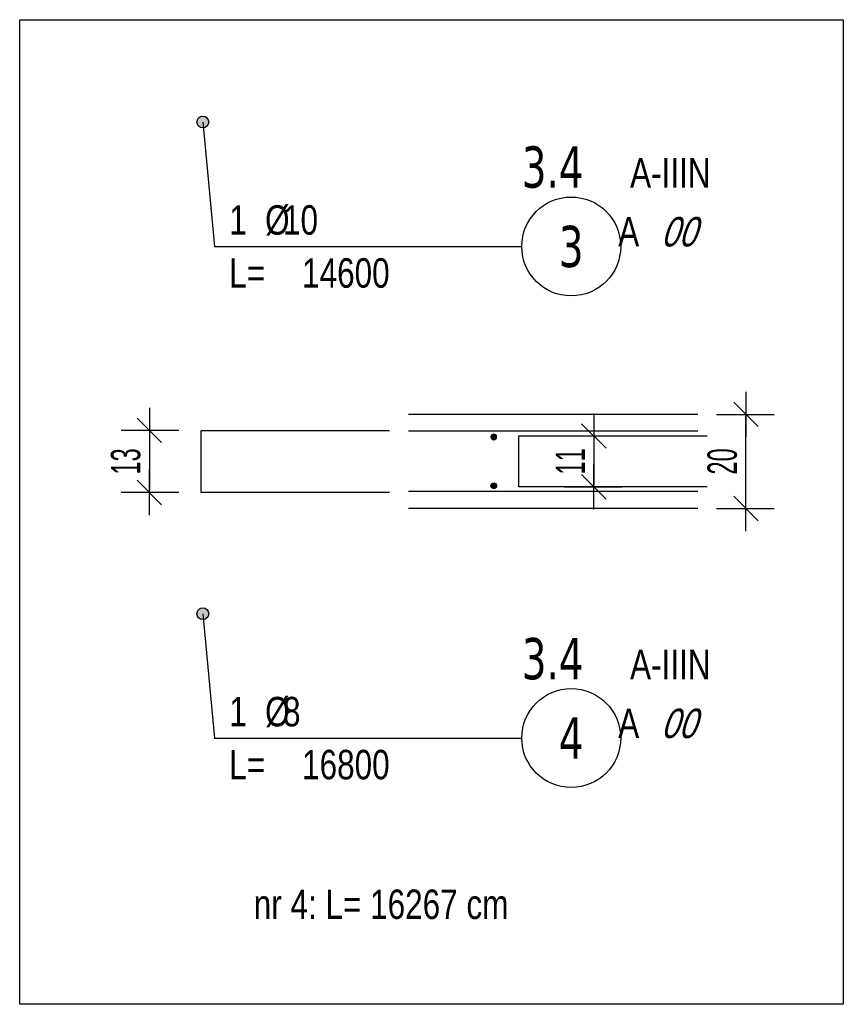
# Model space of a CAD drawing. Header units: millimetres. Extents: x -796 to 14823, y -2819 to 1873.
# Tile 2 of 51: x -65 to 110, y -2819 to -2610. Entities that reach past the tile are written whole.
import ezdxf
from ezdxf.enums import TextEntityAlignment as Align

# ---------------------------------------------------------------- set-up
doc = ezdxf.new("R2010")
doc.units = ezdxf.units.MM
doc.header["$LTSCALE"] = 10
for name, color, linetype in [('BD_wig', 3, 'Continuous'), ('BZ_odn', 1, 'Continuous'), ('BZ_opi1', 7, 'Continuous'), ('BZ_opi2', 4, 'Continuous'), ('BZ_P_prz', 4, 'Continuous'), ('BZ_txs', 2, 'Continuous'), ('BZ_wym', 1, 'Continuous')]:
    doc.layers.add(name, color=color, linetype=linetype)
doc.layers.add('BZ_pom', color=6, linetype='Continuous', plot=False)
doc.styles.add('BIKTBG', font='tahoma.ttf', dxfattribs={"width": 0.85})
doc.styles.add('BIKTS', font='bikromsw.shx', dxfattribs={"width": 0.8})
doc.styles.add('BIKWYM', font='bikromsw.shx', dxfattribs={"width": 0.6})
doc.dimstyles.new('BZ_KP_25_cm', dxfattribs={"dimscale": 0.25, "dimtxt": 25, "dimasz": 1.666667, "dimexe": 24, "dimexo": 0, "dimgap": 0, "dimtad": 0, "dimdec": 1, "dimrnd": 0.5, "dimzin": 9, "dimdsep": 46, "dimtxsty": 'BIKWYM', "dimblk": 'WYM-KR', "dimblk1": 'WYM-KP', "dimblk2": 'WYM-KP', "dimsah": 1, "dimcen": 0, "dimdle": 20, "dimclrd": 256, "dimclre": 256, "dimclrt": 7, "dimadec": 0, "dimazin": 0, "dimtfac": 0.033333, "dimtdec": 1, "dimtmove": 0, "dimatfit": 3, "dimldrblk": 'WYM-KP', "dimfxl": 1, "dimtvp": 0.8, "dimtolj": 1, "dimarcsym": 0})
doc.dimstyles.new('BZ_KR_25_cm', dxfattribs={"dimscale": 0.25, "dimtxt": 25, "dimasz": 1.666667, "dimexe": 24, "dimexo": 0, "dimgap": 0, "dimtad": 0, "dimdec": 1, "dimrnd": 0.5, "dimzin": 9, "dimdsep": 46, "dimtxsty": 'BIKWYM', "dimblk": 'WYM-KR', "dimcen": 0, "dimdle": 20, "dimclrd": 256, "dimclre": 256, "dimclrt": 2, "dimadec": 0, "dimazin": 0, "dimtfac": 0.033333, "dimtdec": 1, "dimtmove": 0, "dimatfit": 3, "dimldrblk": 'WYM-KR', "dimfxl": 25, "dimfxlon": 1, "dimtvp": 0.8, "dimtolj": 1, "dimarcsym": 0})

# ---------------------------------------------------------------- blocks, each defined once
blk = doc.blocks.new('WYM-KP')
blk.add_hatch(color=256).paths.add_polyline_path([(3, 0, 1), (-3, 0, 1)])
blk.add_circle((0, 0), 3)
blk = doc.blocks.new('WYM-KR')
at = {"color": 7, "linetype": 'ByBlock'}
blk.add_line((6.24, 6.24), (-6.24, -6.24), dxfattribs=at)
at = {"linetype": 'ByBlock'}
blk.add_line((11.52, 0), (-11.52, 0), dxfattribs=at)
blk = doc.blocks.new('bik_BlkOpPret', base_point=(1524.45, 7050.26))
at = {"layer": 'BZ_opi1', "style": 'BIKTS', "width": 0.6}
for tag, p in [('SZTUK', (1533.83, 7057.76)), ('PRZEDR_FI', (1554.72, 7057.76)), ('PRZEKROJ', (1563.29, 7057.76)), ('PRZEDR_L', (1533.83, 7024.01)), ('DLUGOSC', (1568.65, 7024.01)), ('UWAGA', (1533.83, 6997.76))]:
    blk.add_attdef(tag, p, '', height=18.75, dxfattribs=at)
at = {"layer": 'BZ_opi2', "style": 'BIKTBG', "width": 0.6}
blk.add_attdef('NUMER', text='', height=26.25, dxfattribs=at).set_placement((1620.77, 7050.26), align=Align.MIDDLE_CENTER)
at = {"layer": 'BZ_pom', "width": 0.6}
for tag, p, height, style in [('POZYCJA', (1589.27, 7087.76), 26.25, 'BIKTBG'), ('GATUNEK', (1630.22, 7087.76), 18.75, 'BIKTS'), ('METODA_L', (1639.09, 7050.26), 18.75, 'BIKTS'), ('EURO_KOD', (1663.74, 7050.26), 18.75, 'BIKTS')]:
    blk.add_attdef(tag, p, '', height=height, dxfattribs=dict(at, style=style))
at = {"layer": 'BZ_wym', "width": 0.6}
for tag, p, height, style, flags in [('PRZEDR_NR', (1533.83, 6969.63), 26.25, 'BIKTBG', 1), ('PRZEDR_SZT', (1533.83, 6941.51), 18.75, 'BIKTS', 1), ('TYP_PRETA', (1533.83, 6913.38), 18.75, 'BIKTS', 3), ('EURO_KOD_SEGMENTY', (1567.58, 6885.26), 18.75, 'BIKTS', 3), ('HAK_1', (1533.83, 6857.13), 18.75, 'BIKTS', 3), ('HAK_2', (1533.83, 6829.01), 18.75, 'BIKTS', 3), ('ID', (1533.83, 6800.88), 18.75, 'BIKTS', 3), ('ID_C', (1533.83, 6772.76), 18.75, 'BIKTS', 3), ('b_atr_0', (1533.83, 6744.63), 18.75, 'BIKTS', 3)]:
    blk.add_attdef(tag, p, '', height=height, dxfattribs=dict(at, style=style, flags=flags))
blk = doc.blocks.new('*D243')
at = {"layer": 'BD_wig', "lineweight": -2}
for p, q in [((83, -2693.43), (95.25, -2693.43)), ((89.25, -2713.02), (89.25, -2693.85)), ((83, -2713.43), (95.25, -2713.43))]:
    blk.add_line(p, q, dxfattribs=at)
at = {"layer": 'Defpoints', "color": 0}
for p in [(79.02, -2693.43), (89.25, -2693.43), (79.02, -2713.43)]:
    blk.add_point(p, dxfattribs=at)
at = {"layer": 'BD_wig', "lineweight": -2, "xscale": 0.4166666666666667, "yscale": 0.4166666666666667, "zscale": 0.4166666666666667}
for p, rotation in [((89.25, -2693.43), 90), ((89.25, -2713.43), 270)]:
    blk.add_blockref('WYM-KR', p, dxfattribs=dict(at, rotation=rotation))
at = {"layer": 'BD_wig', "color": 2, "insert": (84.25, -2703.43), "char_height": 6.25, "attachment_point": 5, "rotation": 90, "style": 'BIKWYM'}
blk.add_mtext('\\A1;20', dxfattribs=at)
blk = doc.blocks.new('PRET3')
blk.add_hatch(color=0).paths.add_polyline_path([(0.5, 0, 1), (-0.5, 0, 1)])
at = {"color": 0}
blk.add_circle((0, 0), 0.5, dxfattribs=at)
blk = doc.blocks.new('*D244')
at = {"layer": 'BZ_P_prz', "lineweight": -2}
for p, q in [((-31.15, -2696.83), (-43.4, -2696.83)), ((-37.4, -2697.25), (-37.4, -2709.62)), ((-31.15, -2710.03), (-43.4, -2710.03))]:
    blk.add_line(p, q, dxfattribs=at)
at = {"layer": 'Defpoints', "color": 0}
for p in [(-26.41, -2696.83), (-37.4, -2710.03), (-26.41, -2710.03)]:
    blk.add_point(p, dxfattribs=at)
at = {"layer": 'BZ_P_prz', "lineweight": -2, "xscale": 0.4166666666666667, "yscale": 0.4166666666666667, "zscale": 0.4166666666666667}
for p, rotation in [((-37.4, -2696.83), 90), ((-37.4, -2710.03), 270)]:
    blk.add_blockref('WYM-KR', p, dxfattribs=dict(at, rotation=rotation))
at = {"layer": 'BZ_P_prz', "color": 2, "insert": (-42.4, -2703.43), "char_height": 6.25, "attachment_point": 5, "rotation": 90, "style": 'BIKWYM'}
blk.add_mtext('\\A1;13', dxfattribs=at)
blk = doc.blocks.new('*D245')
at = {"layer": 'BZ_P_prz', "lineweight": -2}
for p, q in [((50.7, -2698.03), (62.95, -2698.03)), ((56.95, -2698.45), (56.95, -2708.42)), ((50.7, -2708.83), (62.95, -2708.83))]:
    blk.add_line(p, q, dxfattribs=at)
at = {"layer": 'Defpoints', "color": 0}
for p in [(41.04, -2698.03), (41.04, -2708.83), (56.95, -2708.83)]:
    blk.add_point(p, dxfattribs=at)
at = {"layer": 'BZ_P_prz', "lineweight": -2, "xscale": 0.4166666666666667, "yscale": 0.4166666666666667, "zscale": 0.4166666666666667}
for p, rotation in [((56.95, -2698.03), 90), ((56.95, -2708.83), 270)]:
    blk.add_blockref('WYM-KR', p, dxfattribs=dict(at, rotation=rotation))
at = {"layer": 'BZ_P_prz', "color": 2, "insert": (51.95, -2703.43), "char_height": 6.25, "attachment_point": 5, "rotation": 90, "style": 'BIKWYM'}
blk.add_mtext('\\A1;11', dxfattribs=at)

msp = doc.modelspace()

# ---------------------------------------------------------------- linework, layer by layer
at = {"layer": 'BD_wig'}
for p, q in [((79.02, -2693.43), (17.63, -2693.43)), ((79.02, -2697.03), (17.63, -2697.03)), ((79.02, -2709.83), (17.63, -2709.83)), ((79.02, -2713.43), (17.63, -2713.43))]:
    msp.add_line(p, q, dxfattribs=at)
at = {"layer": 'BZ_odn', "lineweight": -2}
for centre in [(52.16, -2657.78), (52.16, -2762.18)]:
    msp.add_circle(centre, 10.5, dxfattribs=at)
at = {"layer": 'BZ_P_prz'}
for points in [[(13.59, -2710.03), (-26.41, -2710.03), (-26.41, -2696.83), (13.59, -2696.83)], [(81.04, -2708.83), (41.04, -2708.83), (41.04, -2698.03), (81.04, -2698.03)]]:
    msp.add_lwpolyline(points, dxfattribs=at)
at = {"layer": 'BZ_wym', "color": 3, "lineweight": -2}
msp.add_lwpolyline([(-64.93, -2609.63), (109.93, -2609.63), (109.93, -2818.71), (-64.93, -2818.71)], close=True, dxfattribs=at)

# ---------------------------------------------------------------- block references
at = {"lineweight": -2}
ref = msp.add_blockref('bik_BlkOpPret', (-23.58, -2657.78), dxfattribs=at)
ref.add_attrib('NUMER', '3', dxfattribs={"layer": 'BZ_opi2', "lineweight": -2, "height": 8.75, "style": 'BIKTBG', "width": 0.8}).set_placement((52.16, -2657.78), align=Align.MIDDLE_CENTER)
ref.add_attrib('POZYCJA', '3.4', (41.66, -2645.28), dxfattribs={"layer": 'BZ_pom', "lineweight": -2, "height": 8.75, "style": 'BIKTBG', "width": 0.8})
ref.add_attrib('SZTUK', '1', (-20.45, -2655.28), dxfattribs={"layer": 'BZ_opi1', "lineweight": -2, "height": 6.25, "style": 'BIKTS', "width": 0.8})
ref.add_attrib('GATUNEK', 'A-IIIN', (64.66, -2645.28), dxfattribs={"layer": 'BZ_pom', "lineweight": -2, "height": 6.25, "style": 'BIKTS', "width": 0.8})
ref.add_attrib('PRZEKROJ', '10', (-9.03, -2655.28), dxfattribs={"layer": 'BZ_opi1', "lineweight": -2, "height": 6.25, "style": 'BIKTS', "width": 0.8})
ref.add_attrib('DLUGOSC', '14600', (-4.98, -2666.53), dxfattribs={"layer": 'BZ_opi1', "lineweight": -2, "height": 6.25, "style": 'BIKTS', "width": 0.8})
ref.add_attrib('METODA_L', 'A', (62.14, -2657.78), dxfattribs={"layer": 'BZ_pom', "lineweight": -2, "height": 6.25, "style": 'BIKTS', "width": 0.8})
ref.add_attrib('PRZEDR_FI', '%%c', (-12.83, -2655.28), dxfattribs={"layer": 'BZ_opi1', "lineweight": -2, "height": 6.25, "style": 'BIKTS', "width": 0.8})
ref.add_attrib('PRZEDR_L', 'L=', (-20.45, -2666.53), dxfattribs={"layer": 'BZ_opi1', "lineweight": -2, "height": 6.25, "style": 'BIKTS', "width": 0.8})
ref.add_attrib('EURO_KOD', '00', (71.18, -2657.78), dxfattribs={"layer": 'BZ_pom', "lineweight": -2, "height": 6.25, "style": 'BIKTS', "oblique": 18, "width": 0.8})
ref = msp.add_blockref('bik_BlkOpPret', (-23.58, -2762.18), dxfattribs=at)
ref.add_attrib('NUMER', '4', dxfattribs={"layer": 'BZ_opi2', "lineweight": -2, "height": 8.75, "style": 'BIKTBG', "width": 0.8}).set_placement((52.16, -2762.18), align=Align.MIDDLE_CENTER)
ref.add_attrib('POZYCJA', '3.4', (41.66, -2749.68), dxfattribs={"layer": 'BZ_pom', "lineweight": -2, "height": 8.75, "style": 'BIKTBG', "width": 0.8})
ref.add_attrib('SZTUK', '1', (-20.45, -2759.68), dxfattribs={"layer": 'BZ_opi1', "lineweight": -2, "height": 6.25, "style": 'BIKTS', "width": 0.8})
ref.add_attrib('GATUNEK', 'A-IIIN', (64.66, -2749.68), dxfattribs={"layer": 'BZ_pom', "lineweight": -2, "height": 6.25, "style": 'BIKTS', "width": 0.8})
ref.add_attrib('PRZEKROJ', '8', (-9.03, -2759.68), dxfattribs={"layer": 'BZ_opi1', "lineweight": -2, "height": 6.25, "style": 'BIKTS', "width": 0.8})
ref.add_attrib('DLUGOSC', '16800', (-4.98, -2770.93), dxfattribs={"layer": 'BZ_opi1', "lineweight": -2, "height": 6.25, "style": 'BIKTS', "width": 0.8})
ref.add_attrib('METODA_L', 'A', (62.14, -2762.18), dxfattribs={"layer": 'BZ_pom', "lineweight": -2, "height": 6.25, "style": 'BIKTS', "width": 0.8})
ref.add_attrib('PRZEDR_FI', '%%c', (-12.83, -2759.68), dxfattribs={"layer": 'BZ_opi1', "lineweight": -2, "height": 6.25, "style": 'BIKTS', "width": 0.8})
ref.add_attrib('PRZEDR_L', 'L=', (-20.45, -2770.93), dxfattribs={"layer": 'BZ_opi1', "lineweight": -2, "height": 6.25, "style": 'BIKTS', "width": 0.8})
ref.add_attrib('EURO_KOD', '00', (71.18, -2762.18), dxfattribs={"layer": 'BZ_pom', "lineweight": -2, "height": 6.25, "style": 'BIKTS', "oblique": 18, "width": 0.8})
at = {"layer": 'BZ_P_prz', "xscale": -1.2, "yscale": 1.2, "zscale": 1.2, "rotation": 180}
msp.add_blockref('PRET3', (35.73, -2698.23), dxfattribs=at)
at = {"layer": 'BZ_P_prz', "xscale": 1.2, "yscale": 1.2, "zscale": 1.2}
msp.add_blockref('PRET3', (35.73, -2708.63), dxfattribs=at)

# ---------------------------------------------------------------- texts
at = {"layer": 'BZ_txs', "insert": (-15.25, -2794.34), "char_height": 6.25, "width": 148.6131, "attachment_point": 1, "style": 'BIKTS'}
msp.add_mtext('{\\Fbikromsw.shx|c1;nr 4: L= 16267 cm}', dxfattribs=at)

# ---------------------------------------------------------------- dimensions: what is measured, and where the dimension line sits
at = {"layer": 'BD_wig'}
dim = msp.add_linear_dim(base=(89.25, -2693.43), p1=(79.02, -2713.43), p2=(79.02, -2693.43), angle=90, dimstyle='BZ_KR_25_cm', override={"dimzin": 8}, dxfattribs=at)
dim.commit()
dim.dimension.update_dxf_attribs({"geometry": '*D243', "text_midpoint": (84.25, -2703.43)})
at = {"layer": 'BZ_P_prz'}
for base, p1, p2, picture, middle in [((-37.4, -2710.03), (-26.41, -2696.83), (-26.41, -2710.03), '*D244', (-42.4, -2703.43)), ((56.95, -2708.83), (41.04, -2698.03), (41.04, -2708.83), '*D245', (51.95, -2703.43))]:
    dim = msp.add_linear_dim(base=base, p1=p1, p2=p2, angle=90, dimstyle='BZ_KR_25_cm', override={"dimzin": 8}, dxfattribs=at)
    dim.commit()
    dim.dimension.update_dxf_attribs({"geometry": picture, "text_midpoint": middle})

# ---------------------------------------------------------------- leaders
at = {"layer": 'BZ_odn', "lineweight": -2}
for points in [[(-26.06, -2631.36), (-23.58, -2657.78), (41.66, -2657.78)], [(-26.06, -2735.77), (-23.58, -2762.18), (41.66, -2762.18)]]:
    msp.add_leader(points, dimstyle='BZ_KP_25_cm', dxfattribs=at)

doc.saveas('drawing.dxf')
